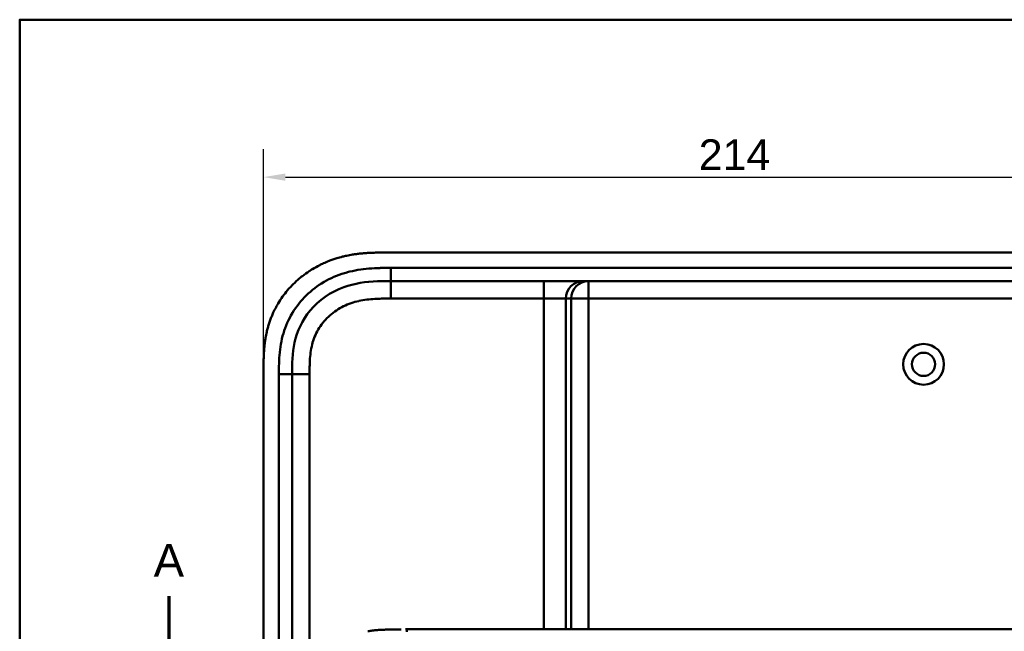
# Model space of a CAD drawing. Header units: millimetres. Extents: x 20 to 833, y 20 to 574.
# Tile 4 of 21: x 20 to 245, y 434 to 574. Entities that reach past the tile are written whole.
import ezdxf

# ---------------------------------------------------------------- set-up
doc = ezdxf.new("R2010")
doc.units = ezdxf.units.MM
doc.header["$LTSCALE"] = 2
for name, color, linetype, lineweight in [('Bemaßungen(DIN)', 7, 'Continuous', 25), ('Schnittansichtslinien(DIN)', 7, 'Continuous', 70), ('Sichtbare Kanten(DIN)', 7, 'Continuous', 50), ('Sichtbare tangentiale Kanten(DIN)', 7, 'Continuous', 50), ('Skizziergeometrie(DIN)', 7, 'Continuous', 50)]:
    doc.layers.add(name, color=color, linetype=linetype, lineweight=lineweight)
doc.styles.add('Aktuell-DINGroßer Text', font='arial.ttf')
doc.styles.add('STANDARD-DIN~0', font='arial.ttf')
doc.dimstyles.new('CAD-LAN', dxfattribs={"dimscale": 2, "dimtxt": 3.5, "dimasz": 2.5, "dimexe": 3.175, "dimexo": 0, "dimgap": 0.8, "dimtad": 1, "dimrnd": 1e-08, "dimtxsty": 'STANDARD-DIN~0', "dimcen": 0.09, "dimdle": 10, "dimclrd": 250, "dimclre": 250, "dimclrt": 250, "dimadec": 0, "dimazin": 2, "dimtfac": 1, "dimtmove": 0, "dimatfit": 3, "dimfxl": 1, "dimtolj": 1, "dimtzin": 0, "dimlwd": 25, "dimlwe": 25, "dimarcsym": 0})

# ---------------------------------------------------------------- blocks, each defined once
blk = doc.blocks.new('Ränder Standardrahmen')
at = {"layer": 'Skizziergeometrie(DIN)', "flags": 128}
blk.add_lwpolyline([(10, 10), (10, 287), (410, 287), (410, 10), (10, 10)], dxfattribs=at)
blk = doc.blocks.new('*D21')
at = {"layer": 'Bemaßungen(DIN)', "color": 250, "linetype": 'Continuous', "lineweight": 25, "true_color": 0x3f3f3f, "transparency": 16777216}
for p, q in [((75.6, 494.06), (75.6, 544.41)), ((289.6, 494.06), (289.6, 544.41)), ((80.6, 538.06), (284.6, 538.06))]:
    blk.add_line(p, q, dxfattribs=at)
at = {"layer": 'Bemaßungen(DIN)', "color": 250, "linetype": 'Continuous', "true_color": 0x3f3f3f, "transparency": 16777216}
for points in [[(80.6, 538.89), (80.6, 537.23), (75.6, 538.06)], [(284.6, 538.89), (284.6, 537.23), (289.6, 538.06)]]:
    blk.add_solid(points, dxfattribs=at)
at = {"layer": 'Defpoints', "color": 0, "linetype": 'Continuous', "transparency": 16777216}
for p in [(289.6, 538.06), (75.6, 494.06), (289.6, 494.06)]:
    blk.add_point(p, dxfattribs=at)
at = {"layer": 'Bemaßungen(DIN)', "color": 250, "linetype": 'Continuous', "lineweight": 25, "true_color": 0x3f3f3f, "transparency": 16777216, "insert": (174.83, 546.69), "char_height": 7, "attachment_point": 1, "style": 'STANDARD-DIN~0'}
blk.add_mtext('\\A1;214', dxfattribs=at)
blk = doc.blocks.new('2DTransSchnitt0')
at = {"layer": 'Schnittansichtslinien(DIN)', "linetype": 'Continuous'}
blk.add_line((27.02, 221.22), (27.02, 214.93), dxfattribs=at)
at = {"layer": 'Schnittansichtslinien(DIN)', "insert": (25.27, 223.43), "char_height": 3.73, "attachment_point": 7, "style": 'Aktuell-DINGroßer Text'}
blk.add_mtext('A', dxfattribs=at)

msp = doc.modelspace()

# ---------------------------------------------------------------- linework, layer by layer
at = {"layer": 'Sichtbare Kanten(DIN)'}
for p, q in [((261.565, 520.843), (103.643, 520.843)), ((249.566, 514.343), (104.643, 514.343)), ((75.604, 494.059), (75.604, 302.628)), ((82.104, 303.628), (82.104, 493.059)), ((105.967, 434.842), (105.967, 434.842)), ((108.314, 434.856), (108.249, 434.856))]:
    msp.add_line(p, q, dxfattribs=at)
for radius in [4.65, 2.65]:
    msp.add_circle((226.104, 495.343), radius, dxfattribs=at)
for points, degree, knots in [([(103.643, 520.843), (103.046, 520.844), (101.995, 520.843), (100.783, 520.818), (99.87, 520.782), (99.261, 520.75), (98.498, 520.695), (97.887, 520.641), (97.124, 520.558), (96.513, 520.478), (95.599, 520.337), (94.687, 520.167), (93.481, 519.889), (92.585, 519.641), (91.697, 519.36), (91.11, 519.156), (90.239, 518.826), (89.38, 518.463), (88.119, 517.858), (87.029, 517.254), (85.714, 516.421), (84.703, 515.693), (83.496, 514.71), (82.578, 513.865), (81.497, 512.741), (80.689, 511.79), (79.755, 510.541), (79.07, 509.496), (78.377, 508.273), (77.959, 507.435), (77.577, 506.58), (77.34, 506.002), (77.067, 505.271), (76.867, 504.68), (76.64, 503.935), (76.477, 503.334), (76.26, 502.427), (76.077, 501.513), (75.889, 500.288), (75.787, 499.368), (75.712, 498.449), (75.674, 497.838), (75.64, 497.074), (75.623, 496.466), (75.61, 495.71), (75.604, 494.957), (75.604, 494.358), (75.604, 494.059)], 3, [0.00000945, 0.00000945, 0.00000945, 0.00000945, 0.04167564, 0.07292528, 0.08334182, 0.10417491, 0.11459146, 0.13542455, 0.1458411, 0.16667419, 0.17709074, 0.20834038, 0.22917347, 0.26042311, 0.27083965, 0.29167275, 0.30208929, 0.33333893, 0.35417202, 0.39583821, 0.4166713, 0.45833749, 0.47917058, 0.52083676, 0.54166985, 0.58333604, 0.60416913, 0.64583532, 0.66666841, 0.69791805, 0.70833459, 0.72916769, 0.73958423, 0.76041733, 0.77083387, 0.79166696, 0.80208351, 0.83333315, 0.85416624, 0.88541588, 0.89583243, 0.91666552, 0.92708206, 0.94791516, 0.9583317, 0.9791648, 0.99999789, 0.99999789, 0.99999789, 0.99999789]), ([(82.104, 493.059), (82.104, 495.482), (82.153, 497.941), (82.676, 500.284), (83.267, 502.93), (84.45, 505.46), (86.225, 507.598), (88.214, 509.995), (90.904, 511.844), (93.875, 512.934), (96.318, 513.83), (98.934, 514.208), (101.594, 514.305), (102.607, 514.342), (103.626, 514.343), (104.643, 514.343)], 3, [-3.5878945, -3.5878945, -3.5878945, -3.5878945, -2.8456516, -2.8456516, -2.8456516, -2.0068047, -2.0068047, -2.0068047, -1.0667333, -1.0667333, -1.0667333, -0.2941227, -0.2941227, -0.2941227, 0, 0, 0, 0]), ([(103.249, 434.778), (103.248, 434.778), (102.833, 434.764), (102.049, 434.734), (101.272, 434.686), (100.513, 434.606), (99.766, 434.475), (99.416, 434.4)], 5, [0, 0, 0, 0, 0, 0, 0.00023388, 0.21792631, 0.41257681, 0.41257681, 0.41257681, 0.41257681, 0.41257681, 0.41257681]), ([(103.447, 434.785), (103.424, 434.784), (103.401, 434.783), (103.335, 434.781), (103.292, 434.78), (103.249, 434.778)], 3, [0.495122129, 0.495122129, 0.495122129, 0.495122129, 0.502349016, 0.502349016, 0.515895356, 0.515895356, 0.515895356, 0.515895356]), ([(103.447, 434.785), (103.447, 434.785), (103.447, 434.785), (103.447, 434.785), (103.447, 434.785), (103.448, 434.785), (103.448, 434.785), (103.449, 434.785), (103.45, 434.785), (103.452, 434.785), (103.454, 434.785), (103.463, 434.786), (103.47, 434.786), (103.496, 434.787), (103.515, 434.787), (103.594, 434.79), (103.653, 434.792), (103.75, 434.795), (103.787, 434.796), (103.842, 434.797), (103.861, 434.798), (103.889, 434.799), (103.898, 434.799), (103.912, 434.799), (103.917, 434.799), (103.924, 434.8), (103.926, 434.8), (103.93, 434.8), (103.931, 434.8), (103.933, 434.8), (103.933, 434.8), (103.934, 434.8), (103.935, 434.8), (103.935, 434.8), (103.935, 434.8), (103.935, 434.8), (103.936, 434.8), (103.936, 434.8), (103.936, 434.8), (103.936, 434.8), (103.936, 434.8), (103.936, 434.8)], 3, [0, 0, 0, 0, 0.000030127, 0.000030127, 0.00007034, 0.00007034, 0.000146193, 0.000146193, 0.000373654, 0.000373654, 0.001055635, 0.001055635, 0.003100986, 0.003100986, 0.009236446, 0.009236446, 0.027643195, 0.027643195, 0.039082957, 0.039082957, 0.044805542, 0.044805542, 0.047668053, 0.047668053, 0.049100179, 0.049100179, 0.049817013, 0.049817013, 0.050176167, 0.050176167, 0.050356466, 0.050356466, 0.050447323, 0.050447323, 0.050493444, 0.050493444, 0.050517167, 0.050517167, 0.050529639, 0.050529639, 0.050543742, 0.050543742, 0.050543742, 0.050543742]), ([(104.608, 434.817), (104.6, 434.817), (104.591, 434.817), (104.381, 434.812), (104.18, 434.807), (103.965, 434.801), (103.95, 434.8), (103.936, 434.8)], 3, [0.373932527, 0.373932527, 0.373932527, 0.373932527, 0.376597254, 0.376597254, 0.439473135, 0.439473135, 0.443987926, 0.443987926, 0.443987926, 0.443987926]), ([(104.608, 434.817), (104.608, 434.817), (104.609, 434.817), (104.609, 434.817), (104.609, 434.817), (104.609, 434.817), (104.61, 434.817), (104.611, 434.817), (104.612, 434.817), (104.617, 434.817), (104.621, 434.818), (104.634, 434.818), (104.645, 434.818), (104.687, 434.819), (104.718, 434.82), (104.845, 434.823), (104.94, 434.825), (105.065, 434.827), (105.096, 434.828), (105.141, 434.829), (105.157, 434.829), (105.18, 434.829), (105.187, 434.829), (105.199, 434.83), (105.203, 434.83), (105.208, 434.83), (105.21, 434.83), (105.213, 434.83), (105.214, 434.83), (105.215, 434.83), (105.216, 434.83), (105.217, 434.83), (105.217, 434.83), (105.217, 434.83), (105.217, 434.83), (105.218, 434.83), (105.218, 434.83), (105.218, 434.83), (105.218, 434.83), (105.218, 434.83)], 3, [0, 0, 0, 0, 0.000046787, 0.000046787, 0.000086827, 0.000086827, 0.000206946, 0.000206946, 0.000567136, 0.000567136, 0.001647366, 0.001647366, 0.004887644, 0.004887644, 0.014608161, 0.014608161, 0.043771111, 0.043771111, 0.053078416, 0.053078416, 0.057732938, 0.057732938, 0.060060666, 0.060060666, 0.0612249, 0.0612249, 0.061807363, 0.061807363, 0.062098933, 0.062098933, 0.062245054, 0.062245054, 0.062318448, 0.062318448, 0.062355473, 0.062355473, 0.062374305, 0.062374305, 0.06239437, 0.06239437, 0.06239437, 0.06239437]), ([(105.826, 434.84), (105.816, 434.84), (105.805, 434.84), (105.602, 434.837), (105.409, 434.834), (105.218, 434.83)], 3, [0.247650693, 0.247650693, 0.247650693, 0.247650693, 0.250845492, 0.250845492, 0.310534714, 0.310534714, 0.310534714, 0.310534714]), ([(105.826, 434.84), (105.826, 434.84), (105.826, 434.84), (105.827, 434.84), (105.827, 434.84), (105.827, 434.84), (105.828, 434.84), (105.829, 434.84), (105.83, 434.84), (105.835, 434.84), (105.838, 434.84), (105.853, 434.84), (105.863, 434.84), (105.906, 434.841), (105.937, 434.841), (106.065, 434.843), (106.16, 434.844), (106.285, 434.846), (106.314, 434.846), (106.358, 434.847), (106.372, 434.847), (106.394, 434.847), (106.402, 434.847), (106.412, 434.847), (106.416, 434.847), (106.422, 434.847), (106.423, 434.847), (106.426, 434.847), (106.427, 434.847), (106.428, 434.847), (106.429, 434.847), (106.43, 434.847), (106.43, 434.847), (106.43, 434.847), (106.43, 434.847), (106.43, 434.847), (106.431, 434.847), (106.431, 434.847), (106.431, 434.847), (106.431, 434.847)], 3, [0, 0, 0, 0, 0.000043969, 0.000043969, 0.000083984, 0.000083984, 0.000204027, 0.000204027, 0.000564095, 0.000564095, 0.001644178, 0.001644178, 0.004884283, 0.004884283, 0.014604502, 0.014604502, 0.04376599, 0.04376599, 0.052593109, 0.052593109, 0.057007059, 0.057007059, 0.059214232, 0.059214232, 0.060317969, 0.060317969, 0.060869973, 0.060869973, 0.061146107, 0.061146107, 0.061284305, 0.061284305, 0.061353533, 0.061353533, 0.061388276, 0.061388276, 0.061405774, 0.061405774, 0.061423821, 0.061423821, 0.061423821, 0.061423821]), ([(107.942, 434.856), (107.942, 434.856), (107.942, 434.856), (107.943, 434.856), (107.943, 434.856), (107.943, 434.856), (107.943, 434.856), (107.944, 434.856), (107.945, 434.856), (107.947, 434.856), (107.949, 434.856), (107.968, 434.856), (107.986, 434.856), (108.029, 434.856), (108.053, 434.856), (108.109, 434.856), (108.141, 434.856), (108.184, 434.856), (108.195, 434.856), (108.209, 434.856), (108.213, 434.856), (108.218, 434.856), (108.219, 434.856), (108.22, 434.856), (108.221, 434.856), (108.221, 434.856), (108.221, 434.856), (108.222, 434.856), (108.222, 434.856), (108.222, 434.856)], 3, [0, 0, 0, 0, 0.000010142, 0.000010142, 0.000037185, 0.000037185, 0.000109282, 0.000109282, 0.000301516, 0.000301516, 0.000814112, 0.000814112, 0.00628175, 0.00628175, 0.013571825, 0.013571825, 0.023292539, 0.023292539, 0.026532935, 0.026532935, 0.027613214, 0.027613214, 0.02797342, 0.02797342, 0.028093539, 0.028093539, 0.028133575, 0.028133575, 0.028179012, 0.028179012, 0.028179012, 0.028179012]), ([(257.333, 434.856), (256.903, 434.856), (256.463, 434.856), (256.013, 434.856), (253.482, 434.856), (250.741, 434.856), (248, 434.856), (245.75, 434.856), (243.48, 434.856), (241.21, 434.856), (231.106, 434.856), (220.956, 434.856), (210.834, 434.856), (193.925, 434.856), (177, 434.856), (160.087, 434.856), (151.63, 434.856), (143.171, 434.856), (134.713, 434.856), (130.484, 434.856), (126.257, 434.856), (122.028, 434.856), (119.363, 434.856), (116.687, 434.856), (114.04, 434.856), (112.486, 434.856), (110.952, 434.856), (109.405, 434.856), (109.043, 434.856), (108.686, 434.856), (108.314, 434.856)], 3, [4.0756592, 4.0756592, 4.0756592, 4.0756592, 4.2235005, 4.2235005, 4.2235005, 5.0551855, 5.0551855, 5.0551855, 5.7376751, 5.7376751, 5.7376751, 8.7756456, 8.7756456, 8.7756456, 13.8502555, 13.8502555, 13.8502555, 16.3875605, 16.3875605, 16.3875605, 17.6562129, 17.6562129, 17.6562129, 18.4553381, 18.4553381, 18.4553381, 18.9248654, 18.9248654, 18.9248654, 19.0347624, 19.0347624, 19.0347624, 19.0347624])]:
    msp.add_open_spline(points, degree=degree, knots=knots, dxfattribs=at)
for points in [[(107.014, 434.852), (106.819, 434.851), (106.625, 434.849), (106.431, 434.847)], [(108.248, 434.856), (108.239, 434.856), (108.231, 434.856), (108.222, 434.856)]]:
    msp.add_open_spline(points, degree=3, dxfattribs=at)
at = {"layer": 'Sichtbare tangentiale Kanten(DIN)'}
for p, q in [((104.643, 514.343), (104.643, 517.343)), ((104.642, 510.343), (104.642, 514.343)), ((139.53, 510.343), (139.53, 514.343)), ((149.702, 510.343), (149.702, 514.343)), ((139.53, 510.343), (104.642, 510.343)), ((139.53, 434.856), (139.53, 510.343)), ((144.511, 510.343), (139.53, 510.343)), ((144.511, 510.343), (144.511, 434.856)), ((145.717, 510.343), (144.511, 510.343)), ((145.717, 434.856), (145.717, 510.343)), ((149.702, 510.343), (145.717, 510.343)), ((249.587, 510.343), (149.702, 510.343)), ((149.702, 510.343), (149.702, 434.856)), ((82.104, 493.059), (79.104, 493.059)), ((86.104, 493.059), (82.104, 493.059)), ((86.104, 493.059), (86.104, 303.628))]:
    msp.add_line(p, q, dxfattribs=at)
for points, knots in [([(104.643, 517.343), (104.427, 517.343), (104.212, 517.343), (103.997, 517.343), (103.795, 517.343), (103.593, 517.342), (103.392, 517.34), (103.291, 517.34), (103.19, 517.339), (103.089, 517.338), (102.793, 517.335), (102.498, 517.331), (102.181, 517.324), (102.174, 517.323), (102.166, 517.323), (102.158, 517.323), (101.271, 517.302), (100.474, 517.264), (99.667, 517.196), (99.652, 517.195), (99.637, 517.194), (99.623, 517.193), (98.802, 517.123), (97.973, 517.022), (97.15, 516.883), (97.142, 516.881), (97.134, 516.88), (97.126, 516.879), (96.299, 516.738), (95.478, 516.558), (94.668, 516.335), (94.662, 516.333), (94.655, 516.332), (94.649, 516.33), (93.016, 515.878), (91.42, 515.244), (89.946, 514.445), (88.461, 513.64), (87.049, 512.638), (85.801, 511.493), (84.551, 510.347), (83.427, 509.018), (82.513, 507.603), (81.602, 506.193), (80.857, 504.631), (80.324, 503.025), (80.323, 503.021), (80.321, 503.017), (80.32, 503.014), (80.056, 502.216), (79.84, 501.397), (79.67, 500.574), (79.669, 500.567), (79.667, 500.56), (79.666, 500.553), (79.498, 499.734), (79.374, 498.902), (79.289, 498.08), (79.288, 498.066), (79.286, 498.052), (79.285, 498.038), (79.203, 497.229), (79.155, 496.425), (79.13, 495.556), (79.129, 495.543), (79.129, 495.53), (79.128, 495.516), (79.104, 494.672), (79.104, 493.866), (79.104, 493.059)], [37.4953956, 37.4953956, 37.4953956, 37.4953956, 37.5599869, 37.5599869, 37.5599869, 37.6205127, 37.6205127, 37.6205127, 37.6507756, 37.6507756, 37.6507756, 37.7394301, 37.7394301, 37.7394301, 37.7415642, 37.7415642, 37.7415642, 37.9889156, 37.9889156, 37.9889156, 37.9934173, 37.9934173, 37.9934173, 38.244735, 38.244735, 38.244735, 38.2471853, 38.2471853, 38.2471853, 38.4996214, 38.4996214, 38.4996214, 38.5015831, 38.5015831, 38.5015831, 39.0103267, 39.0103267, 39.0103267, 39.5228845, 39.5228845, 39.5228845, 40.0360406, 40.0360406, 40.0360406, 40.5473013, 40.5473013, 40.5473013, 40.5484434, 40.5484434, 40.5484434, 40.802185, 40.802185, 40.802185, 40.8043063, 40.8043063, 40.8043063, 41.056838, 41.056838, 41.056838, 41.0611339, 41.0611339, 41.0611339, 41.3095794, 41.3095794, 41.3095794, 41.3133935, 41.3133935, 41.3133935, 41.5553404, 41.5553404, 41.5553404, 41.5553404]), ([(104.642, 510.343), (104.482, 510.343), (104.322, 510.343), (104.162, 510.343), (103.715, 510.343), (103.269, 510.341), (102.822, 510.335), (102.594, 510.331), (102.365, 510.327), (102.137, 510.32), (102.061, 510.318), (101.984, 510.316), (101.905, 510.313), (101.595, 510.303), (101.301, 510.291), (100.995, 510.273), (100.988, 510.273), (100.98, 510.272), (100.973, 510.272), (100.356, 510.236), (99.768, 510.184), (99.175, 510.108), (99.166, 510.107), (99.156, 510.106), (99.147, 510.104), (98.547, 510.027), (97.955, 509.926), (97.365, 509.794), (97.36, 509.793), (97.355, 509.792), (97.349, 509.791), (96.75, 509.657), (96.154, 509.491), (95.574, 509.292), (95.571, 509.291), (95.567, 509.29), (95.564, 509.289), (94.977, 509.088), (94.397, 508.849), (93.838, 508.576), (93.279, 508.304), (92.734, 507.993), (92.214, 507.649), (91.694, 507.304), (91.196, 506.924), (90.729, 506.512), (90.259, 506.097), (89.814, 505.646), (89.408, 505.169), (89.004, 504.695), (88.631, 504.186), (88.3, 503.658), (87.971, 503.134), (87.677, 502.58), (87.428, 502.015), (87.181, 501.456), (86.972, 500.873), (86.802, 500.285), (86.801, 500.281), (86.8, 500.276), (86.799, 500.272), (86.633, 499.694), (86.504, 499.107), (86.406, 498.513), (86.404, 498.505), (86.403, 498.496), (86.401, 498.487), (86.305, 497.898), (86.239, 497.309), (86.193, 496.692), (86.193, 496.684), (86.192, 496.677), (86.192, 496.67), (86.17, 496.365), (86.154, 496.071), (86.141, 495.769), (86.129, 495.459), (86.12, 495.151), (86.115, 494.843), (86.104, 494.246), (86.104, 493.652), (86.104, 493.059)], [0, 0, 0, 0, 0.0479858, 0.0479858, 0.0479858, 0.1819298, 0.1819298, 0.1819298, 0.2504934, 0.2504934, 0.2504934, 0.2733476, 0.2733476, 0.2733476, 0.3626026, 0.3626026, 0.3626026, 0.364764, 0.364764, 0.364764, 0.5448188, 0.5448188, 0.5448188, 0.5476273, 0.5476273, 0.5476273, 0.7297695, 0.7297695, 0.7297695, 0.7314186, 0.7314186, 0.7314186, 0.9165357, 0.9165357, 0.9165357, 0.9176198, 0.9176198, 0.9176198, 1.105019, 1.105019, 1.105019, 1.2924815, 1.2924815, 1.2924815, 1.4799649, 1.4799649, 1.4799649, 1.6686716, 1.6686716, 1.6686716, 1.8566391, 1.8566391, 1.8566391, 2.043494, 2.043494, 2.043494, 2.2285728, 2.2285728, 2.2285728, 2.2298948, 2.2298948, 2.2298948, 2.411688, 2.411688, 2.411688, 2.4144058, 2.4144058, 2.4144058, 2.5947492, 2.5947492, 2.5947492, 2.5969419, 2.5969419, 2.5969419, 2.6861851, 2.6861851, 2.6861851, 2.7780299, 2.7780299, 2.7780299, 2.956024, 2.956024, 2.956024, 2.956024]), ([(108.314, 434.856), (108.284, 434.856), (108.26, 434.806), (108.254, 434.619), (108.251, 434.518), (108.253, 434.388), (108.255, 434.246)], [0, 0, 0, 0, 0.6504188, 0.6504188, 0.6504188, 1, 1, 1, 1])]:
    msp.add_open_spline(points, degree=3, knots=knots, dxfattribs=at)
for points in [[(249.566, 517.343), (201.258, 517.343), (152.95, 517.343), (104.643, 517.343)], [(148.496, 514.343), (146.295, 514.343), (144.511, 512.553), (144.511, 510.343)], [(145.717, 510.343), (145.717, 512.553), (147.501, 514.343), (149.702, 514.343)], [(79.104, 493.059), (79.104, 429.915), (79.104, 366.772), (79.105, 303.628)]]:
    msp.add_open_spline(points, degree=3, dxfattribs=at)

# ---------------------------------------------------------------- block references
at = {"xscale": 2, "yscale": 2, "zscale": 2}
msp.add_blockref('Ränder Standardrahmen', (0, 0), dxfattribs=at)
at = {"layer": 'Schnittansichtslinien(DIN)', "xscale": 2, "yscale": 2, "zscale": 2}
msp.add_blockref('2DTransSchnitt0', (0, 0), dxfattribs=at)

# ---------------------------------------------------------------- dimensions: what is measured, and where the dimension line sits
at = {"layer": 'Bemaßungen(DIN)', "color": 250, "linetype": 'Continuous', "lineweight": 25, "true_color": 0x3f3f3f}
dim = msp.add_linear_dim(base=(289.604, 538.059), p1=(75.604, 494.059), p2=(289.604, 494.059), angle=180, dimstyle='CAD-LAN', override={"dimgap": 0.8, "dimdec": 2, "dimtol": 0, "dimlim": 0, "dimtp": 0, "dimtm": 0, "dimtdec": 2, "dimtofl": 0, "dimatfit": 1}, dxfattribs=at)
dim.commit()
dim.dimension.update_dxf_attribs({"geometry": '*D21', "text_midpoint": (182.604, 538.059), "dimtype": 160})

doc.saveas('drawing.dxf')
